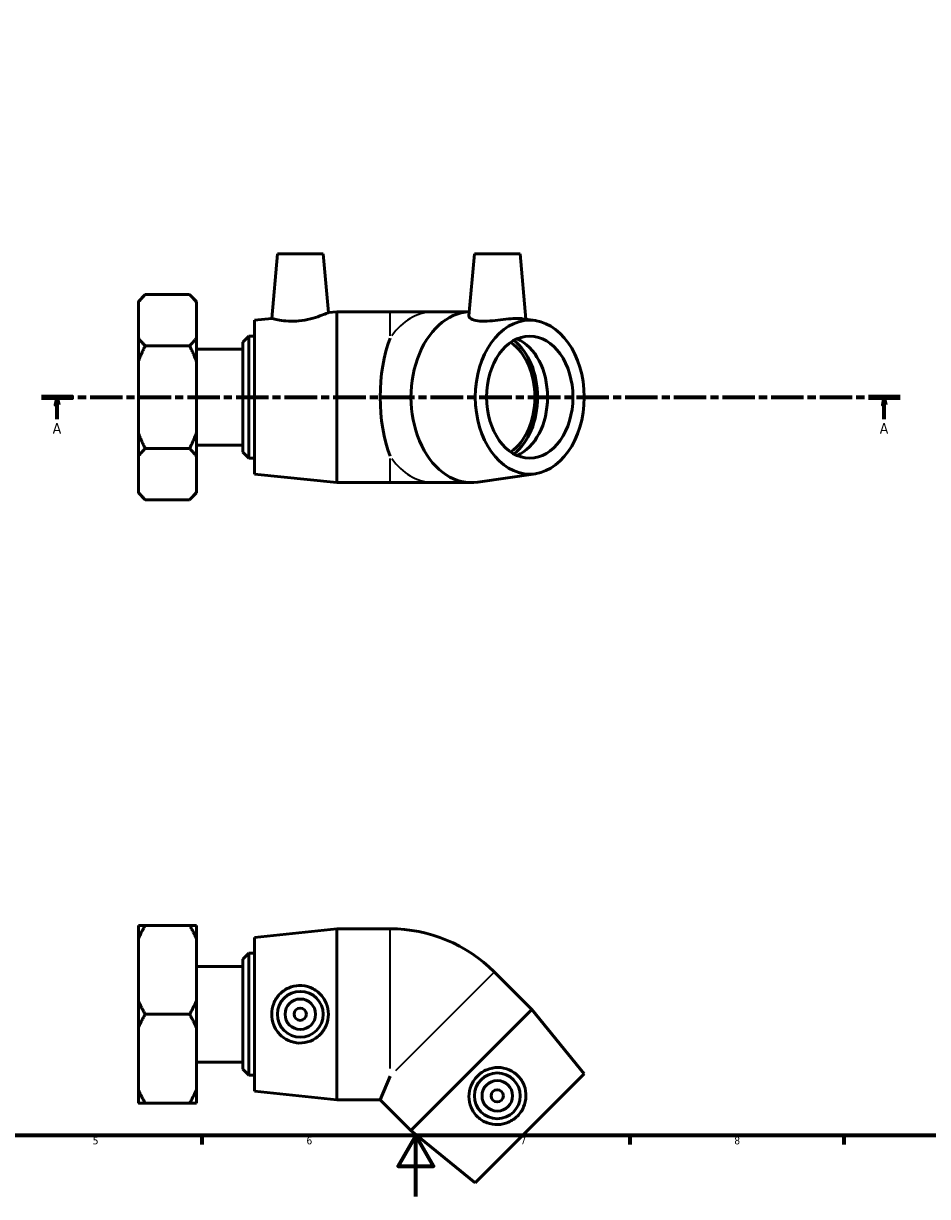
# Model space of a CAD drawing. Header units: millimetres. Extents: x 0 to 901, y 0 to 769.
# Tile 2 of 5: x 292 to 588, y 0 to 384. Entities that reach past the tile are written whole.
import ezdxf

# ---------------------------------------------------------------- set-up
doc = ezdxf.new("R2010")
doc.units = ezdxf.units.MM
doc.linetypes.add('CHAIN', pattern=[0.3543, 0.2362, -0.0295, 0.0591, -0.0295])
for name, color, linetype, lineweight in [('Border (ISO)', 7, 'Continuous', 70), ('Section Line (ISO)', 7, 'CHAIN', 70), ('Visible (ISO)', 7, 'Continuous', 50), ('Visible Narrow (ISO)', 7, 'Continuous', 35)]:
    doc.layers.add(name, color=color, linetype=linetype, lineweight=lineweight)
doc.styles.add('Label Text (ISO)', font='tahoma.ttf')
doc.styles.add('Note Text (ISO)', font='tahoma.ttf')

# ---------------------------------------------------------------- blocks, each defined once
blk = doc.blocks.new('Borders Default Border')
at = {"layer": 'Border (ISO)'}
for p, q in [((350.42, 20), (350.42, 17.1)), ((490.58, 20), (490.58, 17.1)), ((560.67, 20), (560.67, 17.1))]:
    blk.add_line(p, q, dxfattribs=at)
at = {"layer": 'Border (ISO)', "flags": 128}
for points in [[(20, 20), (20, 574), (821, 574), (821, 20), (20, 20)], [(420.5, 0), (420.5, 20), (414.73, 10), (426.27, 10), (420.5, 20)]]:
    blk.add_lwpolyline(points, dxfattribs=at)
at = {"layer": 'Border (ISO)', "color": 232, "true_color": 0xca0064, "char_height": 2.5, "attachment_point": 7, "style": 'Note Text (ISO)'}
for s, insert in [('5', (314.64, 17.05)), ('6', (384.66, 17.05)), ('7', (454.77, 17.1)), ('8', (524.81, 17.04))]:
    blk.add_mtext(s, dxfattribs=dict(at, insert=insert))
blk = doc.blocks.new('2dTransSection0')
at = {"layer": 'Section Line (ISO)', "linetype": 'CHAIN', "ltscale": 44.979492}
blk.add_line((297.83, 261.86), (579.09, 261.86), dxfattribs=at)
at = {"layer": 'Section Line (ISO)', "linetype": 'Continuous', "lineweight": 140}
for p, q in [((297.83, 261.86), (308.17, 261.86)), ((568.75, 261.86), (579.09, 261.86))]:
    blk.add_line(p, q, dxfattribs=at)
at = {"layer": 'Section Line (ISO)', "linetype": 'Continuous'}
for p, q in [((303, 261.86), (302.5, 259.36)), ((303, 259.36), (303, 261.86)), ((303.5, 259.36), (303, 261.86)), ((573.92, 261.86), (573.42, 259.36)), ((573.92, 259.36), (573.92, 261.86)), ((574.42, 259.36), (573.92, 261.86)), ((302.5, 259.36), (303.5, 259.36)), ((303, 254.67), (303, 259.36)), ((573.42, 259.36), (574.42, 259.36)), ((573.92, 254.67), (573.92, 259.36))]:
    blk.add_line(p, q, dxfattribs=at)
at = {"layer": 'Section Line (ISO)', "linetype": 'Continuous', "flags": 128}
for points in [[(303.5, 259.36), (303, 261.86), (302.5, 259.36), (303.5, 259.36)], [(574.42, 259.36), (573.92, 261.86), (573.42, 259.36), (574.42, 259.36)]]:
    blk.add_lwpolyline(points, dxfattribs=at)
at = {"layer": 'Section Line (ISO)'}
for points in [[(303.5, 259.36), (303, 261.86), (302.5, 259.36), (303.5, 259.36)], [(574.42, 259.36), (573.92, 261.86), (573.42, 259.36), (574.42, 259.36)]]:
    blk.add_solid(points, dxfattribs=at)
at = {"layer": 'Section Line (ISO)', "char_height": 3.5, "attachment_point": 7, "style": 'Label Text (ISO)'}
for insert in [(301.51, 249.86), (572.43, 249.86)]:
    blk.add_mtext('A', dxfattribs=dict(at, insert=insert))

msp = doc.modelspace()

# ---------------------------------------------------------------- linework, layer by layer
at = {"layer": 'Visible (ISO)'}
for p, q in [((375.132, 308.862), (373.276, 287.65)), ((375.132, 308.862), (390.132, 308.862)), ((390.132, 308.862), (391.82, 289.573)), ((439.661, 308.862), (437.88, 288.504)), ((439.661, 308.862), (454.661, 308.862)), ((454.661, 308.862), (456.54, 287.382)), ((329.605, 293.253), (331.848, 295.495)), ((329.605, 292.939), (329.605, 293.253)), ((329.605, 281.235), (329.605, 292.939)), ((346.363, 295.495), (331.848, 295.495)), ((348.605, 293.253), (346.363, 295.495)), ((348.605, 293.253), (348.605, 292.939)), ((348.605, 292.939), (348.605, 281.235)), ((391.82, 289.573), (394.605, 289.862)), ((394.605, 233.862), (394.605, 289.862)), ((394.605, 289.862), (412.045, 289.862)), ((426.363, 289.862), (412.045, 289.862)), ((437.999, 289.862), (426.363, 289.862)), ((367.605, 287.062), (373.276, 287.65)), ((367.605, 236.662), (367.605, 287.062)), ((459.634, 286.926), (455.4, 287.55)), ((329.605, 273.567), (329.605, 281.235)), ((348.605, 281.235), (348.605, 273.567)), ((363.805, 279.862), (365.805, 281.862)), ((365.805, 281.862), (365.805, 241.862)), ((365.805, 281.862), (367.605, 281.862)), ((331.848, 278.679), (346.363, 278.679)), ((348.605, 277.557), (363.805, 277.557)), ((363.805, 243.862), (363.805, 279.862)), ((329.605, 250.157), (329.605, 273.567)), ((348.605, 273.567), (348.605, 250.157)), ((329.605, 242.489), (329.605, 250.157)), ((348.605, 250.157), (348.605, 242.489)), ((348.605, 246.166), (363.805, 246.166)), ((329.605, 230.784), (329.605, 242.489)), ((331.848, 245.045), (346.363, 245.045)), ((348.605, 242.489), (348.605, 230.784)), ((363.805, 243.862), (365.805, 241.862)), ((365.805, 241.862), (367.605, 241.862)), ((367.605, 236.662), (394.605, 233.862)), ((459.634, 236.798), (440.748, 234.013)), ((329.605, 230.47), (329.605, 230.784)), ((348.605, 230.784), (348.605, 230.47)), ((394.605, 233.862), (412.045, 233.862)), ((412.045, 233.862), (426.363, 233.862)), ((438.694, 233.862), (426.363, 233.862)), ((329.605, 230.47), (331.848, 228.228)), ((346.363, 228.228), (331.848, 228.228)), ((348.605, 230.47), (346.363, 228.228)), ((329.605, 84.41), (329.605, 88.837)), ((346.363, 88.837), (331.848, 88.837)), ((348.605, 88.837), (348.605, 84.41)), ((367.605, 84.909), (394.605, 87.709)), ((367.605, 34.509), (367.605, 84.909)), ((394.605, 31.709), (394.605, 87.709)), ((394.605, 87.709), (412.045, 87.709)), ((329.605, 64.136), (329.605, 84.41)), ((348.605, 84.41), (348.605, 64.136)), ((363.805, 77.709), (365.805, 79.709)), ((363.805, 41.709), (363.805, 77.709)), ((365.805, 79.709), (365.805, 39.709)), ((365.805, 79.709), (367.605, 79.709)), ((348.605, 75.405), (363.805, 75.405)), ((458.493, 61.246), (446.162, 73.578)), ((329.605, 55.282), (329.605, 64.136)), ((348.605, 64.136), (348.605, 55.282)), ((346.363, 59.709), (331.848, 59.709)), ((458.493, 61.246), (418.896, 21.648)), ((475.605, 40.174), (458.493, 61.246)), ((329.605, 35.009), (329.605, 55.282)), ((348.605, 55.282), (348.605, 35.009)), ((348.605, 44.014), (363.805, 44.014)), ((363.805, 41.709), (365.805, 39.709)), ((365.805, 39.709), (367.605, 39.709)), ((412.045, 39.462), (408.834, 31.709)), ((475.605, 40.174), (439.967, 4.536)), ((329.605, 30.582), (329.605, 35.009)), ((348.605, 35.009), (348.605, 30.582)), ((367.605, 34.509), (394.605, 31.709)), ((394.605, 31.709), (408.834, 31.709)), ((418.896, 21.648), (408.834, 31.709)), ((331.848, 30.582), (346.363, 30.582)), ((439.967, 4.536), (418.896, 21.648))]:
    msp.add_line(p, q, dxfattribs=at)
for centre, radius in [((382.632, 59.709), 7.5), ((382.632, 59.709), 5), ((382.632, 59.709), 2), ((447.161, 32.981), 7.5), ((447.161, 32.981), 5), ((447.161, 32.981), 2)]:
    msp.add_circle(centre, radius, dxfattribs=at)
msp.add_arc((412.045, 39.462), 48.247, 45, 90, dxfattribs=at)
for centre, major_axis, ratio, start_param, end_param in [((438.694, 261.862), (0, -28), 0.7071068, 3.176826, 6.3870758), ((420.432, 261.862), (0, -28), 0.4142136, 3.9499042, 5.4748738), ((449.49, 261.862), (0, 20), 0.7071068, 3.4393043, 5.9854736), ((445.341, 261.862), (0, -20), 0.7071068, 0.4555987, 2.685994), ((445.341, 261.862), (0, -21.247), 0.7071068, 0.5040196, 2.6375731)]:
    msp.add_ellipse(centre, major_axis=major_axis, ratio=ratio, start_param=start_param, end_param=end_param, dxfattribs=at)
for major_axis in [(0, -25.2), (0, -20)]:
    msp.add_ellipse((457.786, 261.862), major_axis=major_axis, ratio=0.7071068, dxfattribs=at)
for points in [[(329.605, 292.939), (330.526, 294.173), (331.848, 295.495)], [(346.363, 295.495), (347.685, 294.173), (348.605, 292.939)], [(331.848, 278.679), (330.526, 280.001), (329.605, 281.235)], [(348.605, 281.235), (347.685, 280.001), (346.363, 278.679)], [(329.605, 273.567), (330.526, 276.034), (331.848, 278.679)], [(346.363, 278.679), (347.685, 276.034), (348.605, 273.567)], [(331.848, 245.045), (330.526, 247.689), (329.605, 250.157)], [(348.605, 250.157), (347.685, 247.689), (346.363, 245.045)], [(329.605, 242.489), (330.526, 243.723), (331.848, 245.045)], [(346.363, 245.045), (347.685, 243.723), (348.605, 242.489)], [(331.848, 228.228), (330.526, 229.55), (329.605, 230.784)], [(348.605, 230.784), (347.685, 229.55), (346.363, 228.228)], [(331.848, 88.837), (330.526, 88.837), (329.605, 88.837)], [(329.605, 84.41), (330.526, 86.547), (331.848, 88.837)], [(348.605, 88.837), (347.685, 88.837), (346.363, 88.837)], [(346.363, 88.837), (347.685, 86.547), (348.605, 84.41)], [(331.848, 59.709), (330.526, 61.999), (329.605, 64.136)], [(348.605, 64.136), (347.685, 61.999), (346.363, 59.709)], [(329.605, 55.282), (330.526, 57.419), (331.848, 59.709)], [(346.363, 59.709), (347.685, 57.419), (348.605, 55.282)], [(331.848, 30.582), (330.526, 32.871), (329.605, 35.009)], [(348.605, 35.009), (347.685, 32.871), (346.363, 30.582)], [(329.605, 30.582), (330.526, 30.582), (331.848, 30.582)], [(346.363, 30.582), (347.685, 30.582), (348.605, 30.582)]]:
    msp.add_rational_spline(points, [1, 1.00310458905, 1], degree=2, dxfattribs=at)
for points, knots in [([(391.82, 289.573), (391.82, 289.573), (391.576, 289.461), (390.605, 289.047), (389.879, 288.749), (388.198, 288.146), (387.121, 287.797), (384.744, 287.212), (383.442, 286.982), (382.208, 286.862)], [4.2313665, 4.2313665, 4.2313665, 4.2313665, 4.5945183, 4.5945183, 4.9576701, 4.9576701, 5.3299717, 5.3299717, 5.7022733, 5.7022733, 5.7022733, 5.7022733]), ([(455.399, 287.55), (454.953, 287.614), (454.394, 287.65), (452.96, 287.65), (451.931, 287.587), (449.684, 287.369), (448.465, 287.217), (446.181, 286.955), (444.957, 286.828), (442.686, 286.723), (441.638, 286.751), (439.898, 286.982), (439.132, 287.212), (438.123, 287.797), (437.878, 288.146), (437.878, 288.469), (437.878, 288.487), (437.88, 288.504)], [1.1181999, 1.1181999, 1.1181999, 1.1181999, 1.3802298, 1.3802298, 1.7268031, 1.7268031, 2.0733763, 2.0733763, 2.416918, 2.416918, 2.7604596, 2.7604596, 3.1327612, 3.1327612, 3.5050628, 3.5050628, 3.5265364, 3.5265364, 3.5265364, 3.5265364]), ([(382.208, 286.862), (381.069, 286.751), (379.86, 286.723), (377.653, 286.828), (376.654, 286.955), (375.082, 287.217), (374.401, 287.369), (373.498, 287.587), (373.276, 287.65), (373.276, 287.65)], [0, 0, 0, 0, 0.3435416, 0.3435416, 0.6870833, 0.6870833, 1.0336565, 1.0336565, 1.3802298, 1.3802298, 1.3802298, 1.3802298]), ([(382.208, 50.294), (381.069, 50.336), (379.86, 50.608), (377.653, 51.613), (376.654, 52.345), (375.082, 54.004), (374.401, 55.047), (373.498, 57.322), (373.276, 58.554), (373.276, 60.865), (373.498, 62.097), (374.401, 64.372), (375.082, 65.415), (376.654, 67.073), (377.653, 67.806), (379.86, 68.811), (381.069, 69.083), (383.442, 69.17), (384.744, 68.952), (387.121, 68.003), (388.198, 67.272), (389.879, 65.592), (390.605, 64.536), (391.576, 62.201), (391.82, 60.92), (391.82, 58.499), (391.576, 57.218), (390.605, 54.882), (389.879, 53.827), (388.198, 52.147), (387.121, 51.416), (384.744, 50.467), (383.442, 50.249), (382.208, 50.294)], [0, 0, 0, 0, 0.3435416, 0.3435416, 0.6870833, 0.6870833, 1.0336565, 1.0336565, 1.3802298, 1.3802298, 1.7268031, 1.7268031, 2.0733763, 2.0733763, 2.416918, 2.416918, 2.7604596, 2.7604596, 3.1327612, 3.1327612, 3.5050628, 3.5050628, 3.8682146, 3.8682146, 4.2313665, 4.2313665, 4.5945183, 4.5945183, 4.9576701, 4.9576701, 5.3299717, 5.3299717, 5.7022733, 5.7022733, 5.7022733, 5.7022733]), ([(454.118, 39.338), (454.894, 38.503), (455.557, 37.456), (456.407, 35.185), (456.595, 33.961), (456.534, 31.676), (456.278, 30.457), (455.308, 28.21), (454.593, 27.182), (452.96, 25.548), (451.931, 24.834), (449.684, 23.864), (448.465, 23.607), (446.181, 23.546), (444.957, 23.734), (442.686, 24.584), (441.638, 25.247), (439.898, 26.864), (439.132, 27.938), (438.123, 30.29), (437.878, 31.569), (437.877, 33.945), (438.11, 35.205), (439.075, 37.543), (439.808, 38.621), (441.52, 40.333), (442.598, 41.066), (444.937, 42.031), (446.197, 42.264), (448.573, 42.264), (449.851, 42.019), (452.203, 41.009), (453.277, 40.243), (454.118, 39.338)], [0, 0, 0, 0, 0.3435416, 0.3435416, 0.6870833, 0.6870833, 1.0336565, 1.0336565, 1.3802298, 1.3802298, 1.7268031, 1.7268031, 2.0733763, 2.0733763, 2.416918, 2.416918, 2.7604596, 2.7604596, 3.1327612, 3.1327612, 3.5050628, 3.5050628, 3.8682146, 3.8682146, 4.2313665, 4.2313665, 4.5945183, 4.5945183, 4.9576701, 4.9576701, 5.3299717, 5.3299717, 5.7022733, 5.7022733, 5.7022733, 5.7022733])]:
    msp.add_open_spline(points, degree=3, knots=knots, dxfattribs=at)
at = {"layer": 'Visible Narrow (ISO)'}
for p, q in [((412.045, 282.004), (412.045, 289.839)), ((412.045, 233.885), (412.045, 241.719)), ((412.045, 41.9), (412.045, 87.511)), ((446.022, 73.438), (413.77, 41.186))]:
    msp.add_line(p, q, dxfattribs=at)
for major_axis, start_param, end_param in [((0, 28), 0.0404156, 0.7678959), ((0, -28), 5.5152894, 6.2427697)]:
    msp.add_ellipse((426.363, 261.862), major_axis=major_axis, ratio=0.7071068, start_param=start_param, end_param=end_param, dxfattribs=at)

# ---------------------------------------------------------------- block references
msp.add_blockref('Borders Default Border', (0, 0))
at = {"layer": 'Section Line (ISO)'}
msp.add_blockref('2dTransSection0', (0, 0), dxfattribs=at)

doc.saveas('drawing.dxf')
